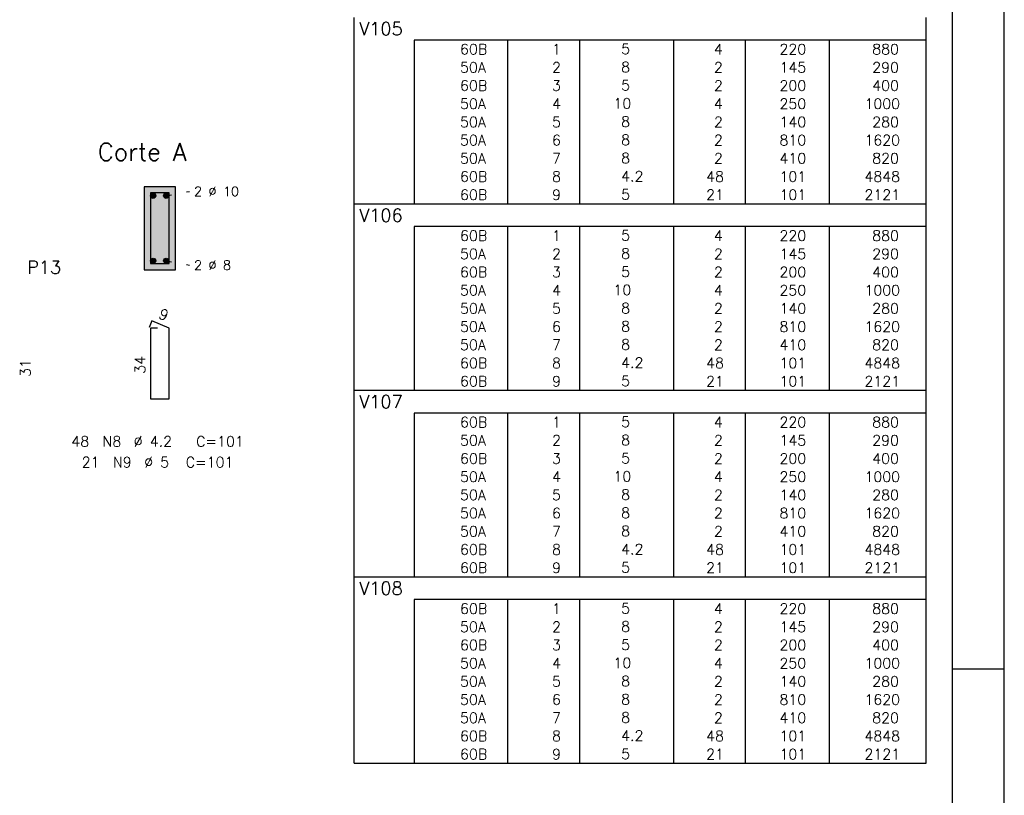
# Model space of a CAD drawing. Extents: x 0 to 84.1, y 0 to 59.4.
# Tile 6 of 7: x 65.2 to 84.1, y 27.3 to 42.2. Entities that reach past the tile are written whole.
import ezdxf

# ---------------------------------------------------------------- set-up
doc = ezdxf.new("R2010")
doc.units = 0
doc.linetypes.add('ESTILO_TQS_0002', pattern=[0.4, 0.1, -0.3])
for name, color, linetype in [('1', 1, 'CONTINUOUS'), ('10', 10, 'CONTINUOUS'), ('2', 2, 'CONTINUOUS'), ('4', 4, 'CONTINUOUS'), ('6', 6, 'CONTINUOUS')]:
    doc.layers.add(name, color=color, linetype=linetype)
doc.styles.get("Standard").update_dxf_attribs({"font": 'ROMANS.SHX'})

msp = doc.modelspace()

# ---------------------------------------------------------------- linework, layer by layer
at = {"layer": '1', "linetype": 'ESTILO_TQS_0002'}
for p, q in [((67.985, 38.805), (68.43, 38.89)), ((67.985, 37.555), (68.43, 37.47))]:
    msp.add_line(p, q, dxfattribs=at)
at = {"layer": '1', "linetype": 'CONTINUOUS'}
for centre in [(67.735, 38.805), (67.985, 38.805), (67.735, 37.555), (67.985, 37.555)]:
    msp.add_circle(centre, 0.05, dxfattribs=at)
for points in [[(67.785, 38.805), (67.71, 38.848301), (67.688015, 38.822101)], [(67.785, 38.805), (67.688015, 38.822101), (67.688015, 38.787899)], [(67.785, 38.805), (67.743682, 38.85424), (67.71, 38.848301)], [(67.785, 38.805), (67.773302, 38.837139), (67.743682, 38.85424)], [(68.035, 38.805), (67.96, 38.848301), (67.938015, 38.822101)], [(68.035, 38.805), (67.938015, 38.822101), (67.938015, 38.787899)], [(68.035, 38.805), (67.993682, 38.85424), (67.96, 38.848301)], [(68.035, 38.805), (68.023302, 38.837139), (67.993682, 38.85424)], [(67.785, 38.805), (67.688015, 38.787899), (67.71, 38.761699)], [(67.785, 38.805), (67.71, 38.761699), (67.743682, 38.75576)], [(67.785, 38.805), (67.743682, 38.75576), (67.773302, 38.772861)], [(67.785, 38.805), (67.773302, 38.772861), (67.785, 38.805)], [(68.035, 38.805), (67.938015, 38.787899), (67.96, 38.761699)], [(68.035, 38.805), (67.96, 38.761699), (67.993682, 38.75576)], [(68.035, 38.805), (67.993682, 38.75576), (68.023302, 38.772861)], [(68.035, 38.805), (68.023302, 38.772861), (68.035, 38.805)], [(67.785, 37.555), (67.71, 37.598301), (67.688015, 37.572101)], [(67.785, 37.555), (67.688015, 37.572101), (67.688015, 37.537899)], [(67.785, 37.555), (67.688015, 37.537899), (67.71, 37.511699)], [(67.785, 37.555), (67.743682, 37.60424), (67.71, 37.598301)], [(67.785, 37.555), (67.71, 37.511699), (67.743682, 37.50576)], [(67.785, 37.555), (67.773302, 37.587139), (67.743682, 37.60424)], [(67.785, 37.555), (67.743682, 37.50576), (67.773302, 37.522861)], [(67.785, 37.555), (67.773302, 37.522861), (67.785, 37.555)], [(68.035, 37.555), (67.96, 37.598301), (67.938015, 37.572101)], [(68.035, 37.555), (67.938015, 37.572101), (67.938015, 37.537899)], [(68.035, 37.555), (67.938015, 37.537899), (67.96, 37.511699)], [(68.035, 37.555), (67.993682, 37.60424), (67.96, 37.598301)], [(68.035, 37.555), (67.96, 37.511699), (67.993682, 37.50576)], [(68.035, 37.555), (68.023302, 37.587139), (67.993682, 37.60424)], [(68.035, 37.555), (67.993682, 37.50576), (68.023302, 37.522861)], [(68.035, 37.555), (68.023302, 37.522861), (68.035, 37.555)]]:
    msp.add_solid(points, dxfattribs=at)
at = {"layer": '10', "linetype": 'CONTINUOUS'}
for points in [[(68.16, 37.38), (68.16, 38.98), (67.56, 38.98)], [(68.16, 37.38), (67.56, 38.98), (67.56, 37.38)], [(68.16, 37.38), (67.56, 37.38), (68.16, 37.38)]]:
    msp.add_solid(points, dxfattribs=at)
at = {"layer": '2', "linetype": 'CONTINUOUS'}
for p, q in [((84.100006, 0), (84.100006, 59.400002)), ((71.6, 41.800009), (71.6, 42.237509)), ((82.6, 41.800009), (82.6, 42.237509)), ((71.6, 41.450009), (71.6, 41.800009)), ((82.6, 41.800009), (72.75, 41.800009)), ((72.75, 41.800009), (72.75, 41.450009)), ((74.55, 41.800009), (74.55, 41.450009)), ((75.93, 41.800009), (75.93, 41.450009)), ((77.74, 41.800009), (77.74, 41.450009)), ((79.12, 41.800009), (79.12, 41.450009)), ((80.73, 41.800009), (80.73, 41.450009)), ((82.6, 41.450009), (82.6, 41.800009)), ((71.6, 41.100009), (71.6, 41.450009)), ((72.75, 41.450009), (72.75, 41.100009)), ((74.55, 41.450009), (74.55, 41.100009)), ((75.93, 41.450009), (75.93, 41.100009)), ((77.74, 41.450009), (77.74, 41.100009)), ((79.12, 41.450009), (79.12, 41.100009)), ((80.73, 41.450009), (80.73, 41.100009)), ((82.6, 41.100009), (82.6, 41.450009)), ((71.6, 40.750009), (71.6, 41.100009)), ((72.75, 41.100009), (72.75, 40.750009)), ((74.55, 41.100009), (74.55, 40.750009)), ((75.93, 41.100009), (75.93, 40.750009)), ((77.74, 41.100009), (77.74, 40.750009)), ((79.12, 41.100009), (79.12, 40.750009)), ((80.73, 41.100009), (80.73, 40.750009)), ((82.6, 40.750009), (82.6, 41.100009)), ((71.6, 40.400009), (71.6, 40.750009)), ((72.75, 40.750009), (72.75, 40.400009)), ((74.55, 40.750009), (74.55, 40.400009)), ((75.93, 40.750009), (75.93, 40.400009)), ((77.74, 40.750009), (77.74, 40.400009)), ((79.12, 40.750009), (79.12, 40.400009)), ((80.73, 40.750009), (80.73, 40.400009)), ((82.6, 40.400009), (82.6, 40.750009)), ((71.6, 40.050009), (71.6, 40.400009)), ((72.75, 40.400009), (72.75, 40.050009)), ((74.55, 40.400009), (74.55, 40.050009)), ((75.93, 40.400009), (75.93, 40.050009)), ((77.74, 40.400009), (77.74, 40.050009)), ((79.12, 40.400009), (79.12, 40.050009)), ((80.73, 40.400009), (80.73, 40.050009)), ((82.6, 40.050009), (82.6, 40.400009)), ((71.6, 39.700009), (71.6, 40.050009)), ((72.75, 40.050009), (72.75, 39.700009)), ((74.55, 40.050009), (74.55, 39.700009)), ((75.93, 40.050009), (75.93, 39.700009)), ((77.74, 40.050009), (77.74, 39.700009)), ((79.12, 40.050009), (79.12, 39.700009)), ((80.73, 40.050009), (80.73, 39.700009)), ((82.6, 39.700009), (82.6, 40.050009)), ((71.6, 39.350009), (71.6, 39.700009)), ((72.75, 39.700009), (72.75, 39.350009)), ((74.55, 39.700009), (74.55, 39.350009)), ((75.93, 39.700009), (75.93, 39.350009)), ((77.74, 39.700009), (77.74, 39.350009)), ((79.12, 39.700009), (79.12, 39.350009)), ((80.73, 39.700009), (80.73, 39.350009)), ((82.6, 39.350009), (82.6, 39.700009)), ((71.6, 39.00001), (71.6, 39.350009)), ((72.75, 39.350009), (72.75, 39.00001)), ((74.55, 39.350009), (74.55, 39.00001)), ((75.93, 39.350009), (75.93, 39.00001)), ((77.74, 39.350009), (77.74, 39.00001)), ((79.12, 39.350009), (79.12, 39.00001)), ((80.73, 39.350009), (80.73, 39.00001)), ((82.6, 39.00001), (82.6, 39.350009)), ((68.16, 38.98), (67.56, 38.98)), ((67.56, 38.98), (67.56, 37.38)), ((68.16, 37.38), (68.16, 38.98)), ((71.6, 38.65001), (71.6, 39.00001)), ((72.75, 39.00001), (72.75, 38.65001)), ((74.55, 39.00001), (74.55, 38.65001)), ((75.93, 39.00001), (75.93, 38.65001)), ((77.74, 39.00001), (77.74, 38.65001)), ((79.12, 39.00001), (79.12, 38.65001)), ((80.73, 39.00001), (80.73, 38.65001)), ((82.6, 38.65001), (82.6, 39.00001)), ((71.6, 38.21251), (71.6, 38.65001)), ((71.6, 38.65001), (82.6, 38.65001)), ((82.6, 38.21251), (82.6, 38.65001)), ((71.6, 37.86251), (71.6, 38.21251)), ((82.6, 38.21251), (72.75, 38.21251)), ((72.75, 38.21251), (72.75, 37.86251)), ((74.55, 38.21251), (74.55, 37.86251)), ((75.93, 38.21251), (75.93, 37.86251)), ((77.74, 38.21251), (77.74, 37.86251)), ((79.12, 38.21251), (79.12, 37.86251)), ((80.73, 38.21251), (80.73, 37.86251)), ((82.6, 37.86251), (82.6, 38.21251)), ((71.6, 37.51251), (71.6, 37.86251)), ((72.75, 37.86251), (72.75, 37.51251)), ((74.55, 37.86251), (74.55, 37.51251)), ((75.93, 37.86251), (75.93, 37.51251)), ((77.74, 37.86251), (77.74, 37.51251)), ((79.12, 37.86251), (79.12, 37.51251)), ((80.73, 37.86251), (80.73, 37.51251)), ((82.6, 37.51251), (82.6, 37.86251)), ((71.6, 37.16251), (71.6, 37.51251)), ((72.75, 37.51251), (72.75, 37.16251)), ((74.55, 37.51251), (74.55, 37.16251)), ((75.93, 37.51251), (75.93, 37.16251)), ((77.74, 37.51251), (77.74, 37.16251)), ((79.12, 37.51251), (79.12, 37.16251)), ((80.73, 37.51251), (80.73, 37.16251)), ((82.6, 37.16251), (82.6, 37.51251)), ((67.56, 37.38), (68.16, 37.38)), ((71.6, 36.81251), (71.6, 37.16251)), ((72.75, 37.16251), (72.75, 36.81251)), ((74.55, 37.16251), (74.55, 36.81251)), ((75.93, 37.16251), (75.93, 36.81251)), ((77.74, 37.16251), (77.74, 36.81251)), ((79.12, 37.16251), (79.12, 36.81251)), ((80.73, 37.16251), (80.73, 36.81251)), ((82.6, 36.81251), (82.6, 37.16251)), ((71.6, 36.46251), (71.6, 36.81251)), ((72.75, 36.81251), (72.75, 36.46251)), ((74.55, 36.81251), (74.55, 36.46251)), ((75.93, 36.81251), (75.93, 36.46251)), ((77.74, 36.81251), (77.74, 36.46251)), ((79.12, 36.81251), (79.12, 36.46251)), ((80.73, 36.81251), (80.73, 36.46251)), ((82.6, 36.46251), (82.6, 36.81251)), ((71.6, 36.11251), (71.6, 36.46251)), ((72.75, 36.46251), (72.75, 36.11251)), ((74.55, 36.46251), (74.55, 36.11251)), ((75.93, 36.46251), (75.93, 36.11251)), ((77.74, 36.46251), (77.74, 36.11251)), ((79.12, 36.46251), (79.12, 36.11251)), ((80.73, 36.46251), (80.73, 36.11251)), ((82.6, 36.11251), (82.6, 36.46251)), ((71.6, 35.76251), (71.6, 36.11251)), ((72.75, 36.11251), (72.75, 35.76251)), ((74.55, 36.11251), (74.55, 35.76251)), ((75.93, 36.11251), (75.93, 35.76251)), ((77.74, 36.11251), (77.74, 35.76251)), ((79.12, 36.11251), (79.12, 35.76251)), ((80.73, 36.11251), (80.73, 35.76251)), ((82.6, 35.76251), (82.6, 36.11251)), ((71.6, 35.41251), (71.6, 35.76251)), ((72.75, 35.76251), (72.75, 35.41251)), ((74.55, 35.76251), (74.55, 35.41251)), ((75.93, 35.76251), (75.93, 35.41251)), ((77.74, 35.76251), (77.74, 35.41251)), ((79.12, 35.76251), (79.12, 35.41251)), ((80.73, 35.76251), (80.73, 35.41251)), ((82.6, 35.41251), (82.6, 35.76251)), ((71.6, 35.06251), (71.6, 35.41251)), ((72.75, 35.41251), (72.75, 35.06251)), ((74.55, 35.41251), (74.55, 35.06251)), ((75.93, 35.41251), (75.93, 35.06251)), ((77.74, 35.41251), (77.74, 35.06251)), ((79.12, 35.41251), (79.12, 35.06251)), ((80.73, 35.41251), (80.73, 35.06251)), ((82.6, 35.06251), (82.6, 35.41251)), ((71.6, 34.62501), (71.6, 35.06251)), ((71.6, 35.06251), (82.6, 35.06251)), ((82.6, 34.62501), (82.6, 35.06251)), ((71.6, 34.275011), (71.6, 34.62501)), ((82.6, 34.62501), (72.75, 34.62501)), ((72.75, 34.62501), (72.75, 34.275011)), ((74.55, 34.62501), (74.55, 34.275011)), ((75.93, 34.62501), (75.93, 34.275011)), ((77.74, 34.62501), (77.74, 34.275011)), ((79.12, 34.62501), (79.12, 34.275011)), ((80.73, 34.62501), (80.73, 34.275011)), ((82.6, 34.275011), (82.6, 34.62501)), ((71.6, 33.925011), (71.6, 34.275011)), ((72.75, 34.275011), (72.75, 33.925011)), ((74.55, 34.275011), (74.55, 33.925011)), ((75.93, 34.275011), (75.93, 33.925011)), ((77.74, 34.275011), (77.74, 33.925011)), ((79.12, 34.275011), (79.12, 33.925011)), ((80.73, 34.275011), (80.73, 33.925011)), ((82.6, 33.925011), (82.6, 34.275011)), ((71.6, 33.575011), (71.6, 33.925011)), ((72.75, 33.925011), (72.75, 33.575011)), ((74.55, 33.925011), (74.55, 33.575011)), ((75.93, 33.925011), (75.93, 33.575011)), ((77.74, 33.925011), (77.74, 33.575011)), ((79.12, 33.925011), (79.12, 33.575011)), ((80.73, 33.925011), (80.73, 33.575011)), ((82.6, 33.575011), (82.6, 33.925011)), ((71.6, 33.225011), (71.6, 33.575011)), ((72.75, 33.575011), (72.75, 33.225011)), ((74.55, 33.575011), (74.55, 33.225011)), ((75.93, 33.575011), (75.93, 33.225011)), ((77.74, 33.575011), (77.74, 33.225011)), ((79.12, 33.575011), (79.12, 33.225011)), ((80.73, 33.575011), (80.73, 33.225011)), ((82.6, 33.225011), (82.6, 33.575011)), ((71.6, 32.875011), (71.6, 33.225011)), ((72.75, 33.225011), (72.75, 32.875011)), ((74.55, 33.225011), (74.55, 32.875011)), ((75.93, 33.225011), (75.93, 32.875011)), ((77.74, 33.225011), (77.74, 32.875011)), ((79.12, 33.225011), (79.12, 32.875011)), ((80.73, 33.225011), (80.73, 32.875011)), ((82.6, 32.875011), (82.6, 33.225011)), ((71.6, 32.525011), (71.6, 32.875011)), ((72.75, 32.875011), (72.75, 32.525011)), ((74.55, 32.875011), (74.55, 32.525011)), ((75.93, 32.875011), (75.93, 32.525011)), ((77.74, 32.875011), (77.74, 32.525011)), ((79.12, 32.875011), (79.12, 32.525011)), ((80.73, 32.875011), (80.73, 32.525011)), ((82.6, 32.525011), (82.6, 32.875011)), ((71.6, 32.175011), (71.6, 32.525011)), ((72.75, 32.525011), (72.75, 32.175011)), ((74.55, 32.525011), (74.55, 32.175011)), ((75.93, 32.525011), (75.93, 32.175011)), ((77.74, 32.525011), (77.74, 32.175011)), ((79.12, 32.525011), (79.12, 32.175011)), ((80.73, 32.525011), (80.73, 32.175011)), ((82.6, 32.175011), (82.6, 32.525011)), ((71.6, 31.825011), (71.6, 32.175011)), ((72.75, 32.175011), (72.75, 31.825011)), ((74.55, 32.175011), (74.55, 31.825011)), ((75.93, 32.175011), (75.93, 31.825011)), ((77.74, 32.175011), (77.74, 31.825011)), ((79.12, 32.175011), (79.12, 31.825011)), ((80.73, 32.175011), (80.73, 31.825011)), ((82.6, 31.825011), (82.6, 32.175011)), ((71.6, 31.475011), (71.6, 31.825011)), ((72.75, 31.825011), (72.75, 31.475011)), ((74.55, 31.825011), (74.55, 31.475011)), ((75.93, 31.825011), (75.93, 31.475011)), ((77.74, 31.825011), (77.74, 31.475011)), ((79.12, 31.825011), (79.12, 31.475011)), ((80.73, 31.825011), (80.73, 31.475011)), ((82.6, 31.475011), (82.6, 31.825011)), ((71.6, 31.037511), (71.6, 31.475011)), ((71.6, 31.475011), (82.6, 31.475011)), ((82.6, 31.037511), (82.6, 31.475011)), ((71.6, 30.687511), (71.6, 31.037511)), ((82.6, 31.037511), (72.75, 31.037511)), ((72.75, 31.037511), (72.75, 30.687511)), ((74.55, 31.037511), (74.55, 30.687511)), ((75.93, 31.037511), (75.93, 30.687511)), ((77.74, 31.037511), (77.74, 30.687511)), ((79.12, 31.037511), (79.12, 30.687511)), ((80.73, 31.037511), (80.73, 30.687511)), ((82.6, 30.687511), (82.6, 31.037511)), ((71.6, 30.337512), (71.6, 30.687511)), ((72.75, 30.687511), (72.75, 30.337512)), ((74.55, 30.687511), (74.55, 30.337512)), ((75.93, 30.687511), (75.93, 30.337512)), ((77.74, 30.687511), (77.74, 30.337512)), ((79.12, 30.687511), (79.12, 30.337512)), ((80.73, 30.687511), (80.73, 30.337512)), ((82.6, 30.337512), (82.6, 30.687511)), ((71.6, 29.987512), (71.6, 30.337512)), ((72.75, 30.337512), (72.75, 29.987512)), ((74.55, 30.337512), (74.55, 29.987512)), ((75.93, 30.337512), (75.93, 29.987512)), ((77.74, 30.337512), (77.74, 29.987512)), ((79.12, 30.337512), (79.12, 29.987512)), ((80.73, 30.337512), (80.73, 29.987512)), ((82.6, 29.987512), (82.6, 30.337512)), ((71.6, 29.637512), (71.6, 29.987512)), ((72.75, 29.987512), (72.75, 29.637512)), ((74.55, 29.987512), (74.55, 29.637512)), ((75.93, 29.987512), (75.93, 29.637512)), ((77.74, 29.987512), (77.74, 29.637512)), ((79.12, 29.987512), (79.12, 29.637512)), ((80.73, 29.987512), (80.73, 29.637512)), ((82.6, 29.637512), (82.6, 29.987512)), ((71.6, 29.287512), (71.6, 29.637512)), ((72.75, 29.637512), (72.75, 29.287512)), ((74.55, 29.637512), (74.55, 29.287512)), ((75.93, 29.637512), (75.93, 29.287512)), ((77.74, 29.637512), (77.74, 29.287512)), ((79.12, 29.637512), (79.12, 29.287512)), ((80.73, 29.637512), (80.73, 29.287512)), ((82.6, 29.287512), (82.6, 29.637512)), ((84.100006, 29.700001), (83.100006, 29.700001)), ((71.6, 28.937512), (71.6, 29.287512)), ((72.75, 29.287512), (72.75, 28.937512)), ((74.55, 29.287512), (74.55, 28.937512)), ((75.93, 29.287512), (75.93, 28.937512)), ((77.74, 29.287512), (77.74, 28.937512)), ((79.12, 29.287512), (79.12, 28.937512)), ((80.73, 29.287512), (80.73, 28.937512)), ((82.6, 28.937512), (82.6, 29.287512)), ((71.6, 28.587512), (71.6, 28.937512)), ((72.75, 28.937512), (72.75, 28.587512)), ((74.55, 28.937512), (74.55, 28.587512)), ((75.93, 28.937512), (75.93, 28.587512)), ((77.74, 28.937512), (77.74, 28.587512)), ((79.12, 28.937512), (79.12, 28.587512)), ((80.73, 28.937512), (80.73, 28.587512)), ((82.6, 28.587512), (82.6, 28.937512)), ((71.6, 28.237512), (71.6, 28.587512)), ((72.75, 28.587512), (72.75, 28.237512)), ((74.55, 28.587512), (74.55, 28.237512)), ((75.93, 28.587512), (75.93, 28.237512)), ((77.74, 28.587512), (77.74, 28.237512)), ((79.12, 28.587512), (79.12, 28.237512)), ((80.73, 28.587512), (80.73, 28.237512)), ((82.6, 28.237512), (82.6, 28.587512)), ((71.6, 27.887512), (71.6, 28.237512)), ((72.75, 28.237512), (72.75, 27.887512)), ((74.55, 28.237512), (74.55, 27.887512)), ((75.93, 28.237512), (75.93, 27.887512)), ((77.74, 28.237512), (77.74, 27.887512)), ((79.12, 28.237512), (79.12, 27.887512)), ((80.73, 28.237512), (80.73, 27.887512)), ((82.6, 27.887512), (82.6, 28.237512)), ((71.6, 27.887512), (82.6, 27.887512))]:
    msp.add_line(p, q, dxfattribs=at)
msp.add_lwpolyline([(83.100006, 1), (2.5, 1), (2.5, 58.400002), (83.100006, 58.400002), (83.100006, 1)], dxfattribs=at)
at = {"layer": '4', "linetype": 'CONTINUOUS'}
msp.add_lwpolyline([(67.68, 38.86), (67.68, 37.5), (68.04, 37.5), (68.04, 38.86), (67.68, 38.86)], dxfattribs=at)
at = {"layer": '6', "linetype": 'CONTINUOUS'}
for p, q in [((67.708338, 36.4), (67.653893, 36.27102)), ((68.04, 36.26), (67.708338, 36.4)), ((67.82, 36.26), (67.68, 36.26)), ((67.68, 36.26), (67.68, 34.9)), ((68.04, 34.9), (68.04, 36.26)), ((67.68, 34.9), (68.04, 34.9))]:
    msp.add_line(p, q, dxfattribs=at)

# ---------------------------------------------------------------- texts
at = {"layer": '2', "linetype": 'CONTINUOUS'}
for s, height, p in [('V105', 0.25, (71.695798, 41.893759)), ('     60B', 0.2, (72.889661, 41.525009)), ('  1', 0.2, (75.13, 41.525009)), ('    5  ', 0.2, (76.136543, 41.531053)), ('    4', 0.2, (77.92, 41.525009)), ('   220', 0.2, (79.33, 41.525009)), ('    880', 0.2, (80.963622, 41.525009)), ('     50A', 0.2, (72.889661, 41.175009)), ('  2', 0.2, (75.13, 41.175009)), ('    8  ', 0.2, (76.136543, 41.181053)), ('    2', 0.2, (77.92, 41.175009)), ('   145', 0.2, (79.33, 41.175009)), ('    290', 0.2, (80.963622, 41.175009)), ('     60B', 0.2, (72.889661, 40.825009)), ('  3', 0.2, (75.13, 40.825009)), ('    5  ', 0.2, (76.136543, 40.831053)), ('    2', 0.2, (77.92, 40.825009)), ('   200', 0.2, (79.33, 40.825009)), ('    400', 0.2, (80.963622, 40.825009)), ('     50A', 0.2, (72.889661, 40.475009)), ('  4', 0.2, (75.13, 40.475009)), ('   10  ', 0.2, (76.136543, 40.481053)), ('    4', 0.2, (77.92, 40.475009)), ('   250', 0.2, (79.33, 40.475009)), ('   1000', 0.2, (80.963622, 40.475009)), ('     50A', 0.2, (72.889661, 40.125009)), ('    8  ', 0.2, (76.136543, 40.131053)), ('    2', 0.2, (77.92, 40.125009)), ('   140', 0.2, (79.33, 40.125009)), ('    280', 0.2, (80.963622, 40.125009)), ('  5', 0.2, (75.13, 40.125009)), ('     50A', 0.2, (72.889661, 39.775009)), ('  6', 0.2, (75.13, 39.775009)), ('    8  ', 0.2, (76.136543, 39.781053)), ('    2', 0.2, (77.92, 39.775009)), ('   810', 0.2, (79.33, 39.775009)), ('   1620', 0.2, (80.963622, 39.775009)), ('Corte A', 0.34, (66.67, 39.48)), ('     50A', 0.2, (72.889661, 39.425009)), ('  7', 0.2, (75.13, 39.425009)), ('    8  ', 0.2, (76.136543, 39.431053)), ('    2', 0.2, (77.92, 39.425009)), ('   410', 0.2, (79.33, 39.425009)), ('    820', 0.2, (80.963622, 39.425009)), ('     60B', 0.2, (72.889661, 39.075009)), ('  8', 0.2, (75.13, 39.075009)), ('    4.2', 0.2, (76.136543, 39.081053)), ('   48', 0.2, (77.92, 39.075009)), ('   101', 0.2, (79.33, 39.075009)), ('   4848', 0.2, (80.963622, 39.075009)), ('2 %%c 10', 0.18, (68.52, 38.8)), ('     60B', 0.2, (72.889661, 38.725009)), ('  9', 0.2, (75.13, 38.725009)), ('    5  ', 0.2, (76.136543, 38.731053)), ('   21', 0.2, (77.92, 38.725009)), ('   101', 0.2, (79.33, 38.725009)), ('   2121', 0.2, (80.963622, 38.725009)), ('V106', 0.25, (71.695798, 38.30626)), ('     60B', 0.2, (72.889661, 37.93751)), ('  1', 0.2, (75.13, 37.93751)), ('    5  ', 0.2, (76.136543, 37.943553)), ('    4', 0.2, (77.92, 37.93751)), ('   220', 0.2, (79.33, 37.93751)), ('    880', 0.2, (80.963622, 37.93751)), ('     50A', 0.2, (72.889661, 37.58751)), ('  2', 0.2, (75.13, 37.58751)), ('    8  ', 0.2, (76.136543, 37.593554)), ('    2', 0.2, (77.92, 37.58751)), ('   145', 0.2, (79.33, 37.58751)), ('    290', 0.2, (80.963622, 37.58751)), ('P13', 0.25, (65.31, 37.305)), ('2 %%c 8', 0.18, (68.52, 37.38)), ('     60B', 0.2, (72.889661, 37.23751)), ('  3', 0.2, (75.13, 37.23751)), ('    5  ', 0.2, (76.136543, 37.243554)), ('    2', 0.2, (77.92, 37.23751)), ('   200', 0.2, (79.33, 37.23751)), ('    400', 0.2, (80.963622, 37.23751)), ('     50A', 0.2, (72.889661, 36.88751)), ('  4', 0.2, (75.13, 36.88751)), ('   10  ', 0.2, (76.136543, 36.893554)), ('    4', 0.2, (77.92, 36.88751)), ('   250', 0.2, (79.33, 36.88751)), ('   1000', 0.2, (80.963622, 36.88751)), ('     50A', 0.2, (72.889661, 36.53751)), ('  5', 0.2, (75.13, 36.53751)), ('    8  ', 0.2, (76.136543, 36.543554)), ('    2', 0.2, (77.92, 36.53751)), ('   140', 0.2, (79.33, 36.53751)), ('    280', 0.2, (80.963622, 36.53751)), ('     50A', 0.2, (72.889661, 36.18751)), ('  6', 0.2, (75.13, 36.18751)), ('    8  ', 0.2, (76.136543, 36.193554)), ('    2', 0.2, (77.92, 36.18751)), ('   810', 0.2, (79.33, 36.18751)), ('   1620', 0.2, (80.963622, 36.18751)), ('     50A', 0.2, (72.889661, 35.83751)), ('  7', 0.2, (75.13, 35.83751)), ('    8  ', 0.2, (76.136543, 35.843554)), ('    2', 0.2, (77.92, 35.83751)), ('   410', 0.2, (79.33, 35.83751)), ('    820', 0.2, (80.963622, 35.83751)), ('     60B', 0.2, (72.889661, 35.48751)), ('  8', 0.2, (75.13, 35.48751)), ('    4.2', 0.2, (76.136543, 35.493554)), ('   48', 0.2, (77.92, 35.48751)), ('   101', 0.2, (79.33, 35.48751)), ('   4848', 0.2, (80.963622, 35.48751)), ('     60B', 0.2, (72.889661, 35.13751)), ('  9', 0.2, (75.13, 35.13751)), ('    5  ', 0.2, (76.136543, 35.143554)), ('   21', 0.2, (77.92, 35.13751)), ('   101', 0.2, (79.33, 35.13751)), ('   2121', 0.2, (80.963622, 35.13751)), ('V107', 0.25, (71.695798, 34.71876)), ('     60B', 0.2, (72.889661, 34.35001)), ('  1', 0.2, (75.13, 34.35001)), ('    5  ', 0.2, (76.136543, 34.356054)), ('    4', 0.2, (77.92, 34.35001)), ('   220', 0.2, (79.33, 34.35001)), ('    880', 0.2, (80.963622, 34.35001)), ('48', 0.2, (66.16, 33.98)), ('N8', 0.2, (66.76, 33.98)), ('%%c 4.2', 0.2, (67.36, 33.98)), ('C=101', 0.2, (68.56, 33.98)), ('     50A', 0.2, (72.889661, 34.00001)), ('  2', 0.2, (75.13, 34.00001)), ('    8  ', 0.2, (76.136543, 34.006054)), ('    2', 0.2, (77.92, 34.00001)), ('   145', 0.2, (79.33, 34.00001)), ('    290', 0.2, (80.963622, 34.00001)), ('21', 0.2, (66.36, 33.58)), ('N9', 0.2, (66.96, 33.58)), ('%%c 5', 0.2, (67.56, 33.58)), ('C=101', 0.2, (68.36, 33.58)), ('     60B', 0.2, (72.889661, 33.650011)), ('  3', 0.2, (75.13, 33.650011)), ('    5  ', 0.2, (76.136543, 33.656054)), ('    2', 0.2, (77.92, 33.650011)), ('   200', 0.2, (79.33, 33.650011)), ('    400', 0.2, (80.963622, 33.650011)), ('     50A', 0.2, (72.889661, 33.300011)), ('  4', 0.2, (75.13, 33.300011)), ('   10  ', 0.2, (76.136543, 33.306055)), ('    4', 0.2, (77.92, 33.300011)), ('   250', 0.2, (79.33, 33.300011)), ('   1000', 0.2, (80.963622, 33.300011)), ('     50A', 0.2, (72.889661, 32.950011)), ('  5', 0.2, (75.13, 32.950011)), ('    8  ', 0.2, (76.136543, 32.956055)), ('    2', 0.2, (77.92, 32.950011)), ('   140', 0.2, (79.33, 32.950011)), ('    280', 0.2, (80.963622, 32.950011)), ('     50A', 0.2, (72.889661, 32.600011)), ('  6', 0.2, (75.13, 32.600011)), ('    8  ', 0.2, (76.136543, 32.606055)), ('    2', 0.2, (77.92, 32.600011)), ('   810', 0.2, (79.33, 32.600011)), ('   1620', 0.2, (80.963622, 32.600011)), ('     50A', 0.2, (72.889661, 32.250011)), ('  7', 0.2, (75.13, 32.250011)), ('    8  ', 0.2, (76.136543, 32.256055)), ('    2', 0.2, (77.92, 32.250011)), ('   410', 0.2, (79.33, 32.250011)), ('    820', 0.2, (80.963622, 32.250011)), ('     60B', 0.2, (72.889661, 31.900011)), ('  8', 0.2, (75.13, 31.900011)), ('    4.2', 0.2, (76.136543, 31.906055)), ('   48', 0.2, (77.92, 31.900011)), ('   101', 0.2, (79.33, 31.900011)), ('   4848', 0.2, (80.963622, 31.900011)), ('     60B', 0.2, (72.889661, 31.550011)), ('  9', 0.2, (75.13, 31.550011)), ('    5  ', 0.2, (76.136543, 31.556055)), ('   21', 0.2, (77.92, 31.550011)), ('   101', 0.2, (79.33, 31.550011)), ('   2121', 0.2, (80.963622, 31.550011)), ('V108', 0.25, (71.695798, 31.131261)), ('     60B', 0.2, (72.889661, 30.762511)), ('  1', 0.2, (75.13, 30.762511)), ('    5  ', 0.2, (76.136543, 30.768555)), ('    4', 0.2, (77.92, 30.762511)), ('   220', 0.2, (79.33, 30.762511)), ('    880', 0.2, (80.963622, 30.762511)), ('     50A', 0.2, (72.889661, 30.412511)), ('  2', 0.2, (75.13, 30.412511)), ('    8  ', 0.2, (76.136543, 30.418555)), ('    2', 0.2, (77.92, 30.412511)), ('   145', 0.2, (79.33, 30.412511)), ('    290', 0.2, (80.963622, 30.412511)), ('     60B', 0.2, (72.889661, 30.062511)), ('  3', 0.2, (75.13, 30.062511)), ('    5  ', 0.2, (76.136543, 30.068555)), ('    2', 0.2, (77.92, 30.062511)), ('   200', 0.2, (79.33, 30.062511)), ('    400', 0.2, (80.963622, 30.062511)), ('     50A', 0.2, (72.889661, 29.712512)), ('   10  ', 0.2, (76.136543, 29.718555)), ('   250', 0.2, (79.33, 29.712512)), ('   1000', 0.2, (80.963622, 29.712512)), ('  4', 0.2, (75.13, 29.712512)), ('    4', 0.2, (77.92, 29.712512)), ('     50A', 0.2, (72.889661, 29.362512)), ('  5', 0.2, (75.13, 29.362512)), ('    8  ', 0.2, (76.136543, 29.368556)), ('    2', 0.2, (77.92, 29.362512)), ('   140', 0.2, (79.33, 29.362512)), ('    280', 0.2, (80.963622, 29.362512)), ('     50A', 0.2, (72.889661, 29.012512)), ('  6', 0.2, (75.13, 29.012512)), ('    8  ', 0.2, (76.136543, 29.018556)), ('    2', 0.2, (77.92, 29.012512)), ('   810', 0.2, (79.33, 29.012512)), ('   1620', 0.2, (80.963622, 29.012512)), ('     50A', 0.2, (72.889661, 28.662512)), ('  7', 0.2, (75.13, 28.662512)), ('    8  ', 0.2, (76.136543, 28.668556)), ('    2', 0.2, (77.92, 28.662512)), ('   410', 0.2, (79.33, 28.662512)), ('    820', 0.2, (80.963622, 28.662512)), ('     60B', 0.2, (72.889661, 28.312512)), ('  8', 0.2, (75.13, 28.312512)), ('    4.2', 0.2, (76.136543, 28.318556)), ('   48', 0.2, (77.92, 28.312512)), ('   101', 0.2, (79.33, 28.312512)), ('   4848', 0.2, (80.963622, 28.312512)), ('     60B', 0.2, (72.889661, 27.962512)), ('  9', 0.2, (75.13, 27.962512)), ('    5  ', 0.2, (76.136543, 27.968556)), ('   21', 0.2, (77.92, 27.962512)), ('   101', 0.2, (79.33, 27.962512)), ('   2121', 0.2, (80.963622, 27.962512))]:
    msp.add_text(s, height=height, dxfattribs=at).set_placement(p)
for s, rotation, p in [('9', 337.11462, (67.820929, 36.461017)), ('31', 90, (65.378, 35.32)), ('34', 90, (67.58, 35.38))]:
    msp.add_text(s, height=0.2, rotation=rotation, dxfattribs=at).set_placement(p)

doc.saveas('drawing.dxf')
